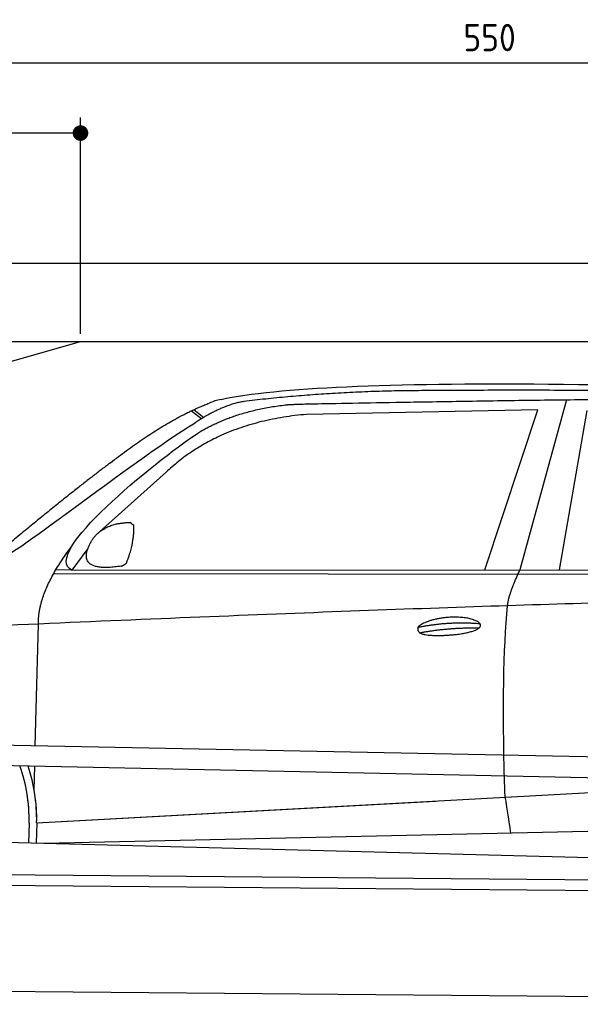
# Model space of a CAD drawing. Header units: millimetres. Extents: x -411 to 6777, y 0 to 6727.
# Tile 4 of 6: x 1744 to 3183, y 4200 to 6727. Entities that reach past the tile are written whole.
import ezdxf

# ---------------------------------------------------------------- set-up
doc = ezdxf.new("R2010")
doc.units = ezdxf.units.MM
doc.layers.add('4', color=3, linetype='Continuous')
for name, color, linetype, lineweight in [('car', 10, 'Continuous', 25), ('Freiraum', 7, 'Continuous', 25), ('Gebäude', 7, 'Continuous', 25), ('Plattform', 7, 'Continuous', 25)]:
    doc.layers.add(name, color=color, linetype=linetype, lineweight=lineweight)
doc.styles.get("Standard").update_dxf_attribs({"font": 'ISOCP.SHX'})
doc.dimstyles.new('GEN-ISO', dxfattribs={"dimscale": 20, "dimtxt": 3.5, "dimasz": 2, "dimexe": 2, "dimexo": 1, "dimgap": 1.5, "dimtad": 1, "dimdec": 1, "dimlfac": 0.1, "dimdsep": 46, "dimtxsty": 'STANDARD', "dimblk": 'PUNKT', "dimcen": 2, "dimclrd": 256, "dimclre": 256, "dimclrt": 2, "dimadec": 0, "dimazin": 0, "dimtp": 0.1, "dimtm": 0.1, "dimtfac": 0.71, "dimtdec": 1, "dimtmove": 2, "dimatfit": 3, "dimldrblk": 'PUNKT', "dimfxl": 2, "dimtolj": 1, "dimarcsym": 0})

# ---------------------------------------------------------------- blocks, each defined once
blk = doc.blocks.new('PUNKT')
at = {"layer": '4', "color": 0, "linetype": 'ByBlock'}
blk.add_line((-0.5, 0), (-1, 0), dxfattribs=at)
at = {"layer": '4', "color": 0, "linetype": 'ByBlock', "const_width": 0.5}
blk.add_lwpolyline([(-0.25, 0, 1), (0.25, 0, 1)], format="xyb", close=True, dxfattribs=at)
blk = doc.blocks.new('*D242')
at = {"layer": '4', "lineweight": -2, "transparency": 16777216}
for p, q in [((200, 5920.9), (200, 6655.8)), ((5700, 6120.9), (5700, 6655.8)), ((240, 6615.8), (5660, 6615.8))]:
    blk.add_line(p, q, dxfattribs=at)
at = {"layer": 'Defpoints', "color": 0, "transparency": 16777216}
for p in [(5700, 6615.8), (5700, 6100.9), (200, 5900.9)]:
    blk.add_point(p, dxfattribs=at)
at = {"layer": '4', "lineweight": -2, "transparency": 16777216, "xscale": 40, "yscale": 40, "zscale": 40, "rotation": 180}
blk.add_blockref('PUNKT', (200, 6615.8), dxfattribs=at)
at = {"layer": '4', "lineweight": -2, "transparency": 16777216, "xscale": 40, "yscale": 40, "zscale": 40}
blk.add_blockref('PUNKT', (5700, 6615.8), dxfattribs=at)
at = {"layer": '4', "color": 2, "transparency": 16777216, "insert": (2950, 6680.8), "char_height": 70, "attachment_point": 5}
blk.add_mtext('550', dxfattribs=at)
blk = doc.blocks.new('Car')
at = {"layer": 'car'}
for p, q in [((3094.5, 5780.1), (2979.2, 5342.1)), ((2132.4, 5743.1), (2158.5, 5722.8)), ((2138.2, 5745.8), (2163.8, 5726)), ((3021.4, 5753.7), (2427.7, 5736.3)), ((2889.2, 5341.3), (3021.4, 5753.7)), ((3080.9, 5343.1), (3148, 5752.9)), ((2068.3, 5584.4), (1898.9, 5430.5)), ((1869.6, 5387), (1829, 5331)), ((1782.1, 5321.7), (4425.3, 5342.7)), ((1829, 5331), (1787.8, 5331.7)), ((1829, 5331), (4480.8, 5356.7)), ((1739, 4879.5), (1744.3, 5192)), ((1737.1, 4766.5), (1738.1, 4827.1)), ((1744.4, 4681.9), (3613.3, 4801.2)), ((1744.4, 4681.9), (2767.9, 4747.2)), ((1724.8, 4681.1), (1723.9, 4630.7)), ((1744.4, 4681.9), (1743.6, 4630.3)), ((1764.2, 4630), (3649.6, 4688.6)), ((1665.7, 4631.7), (3714.7, 4597))]:
    blk.add_line(p, q, dxfattribs=at)
for centre, radius, start, end in [((2246.7, 5602.8), 174.5, 102.8736, 113.54), ((1320.2, 4687.9), 404.6, 359.0314, 20.1942), ((1320.2, 4687.9), 424.2, 359.1908, 19.1882), ((1320.2, 4687.9), 404.6, 359.0315, 10.2025), ((1320.2, 4687.9), 424.2, 359.1908, 9.6942)]:
    blk.add_arc(centre, radius, start, end, dxfattribs=at)
for points, degree in [([(2207.9, 5772.9), (2494.9, 5837.1), (3380, 5831.9), (4552.5, 5779.4)], 3), ([(2738.3, 5800.1), (2495.5, 5797.8), (2266.4, 5767.9)], 2), ([(3702.6, 5794.3), (3354.2, 5810.5), (2738.3, 5800.1)], 2), ([(1925.1, 5607.4), (2065.2, 5718.9), (2177, 5762.7)], 2), ([(2266.4, 5767.9), (2210.2, 5758.3), (2142.2, 5712.4)], 2), ([(2427.7, 5736.3), (2203.8, 5715), (2068.3, 5584.4)], 2), ([(2148.8, 5685.7), (2242.1, 5744.3), (2377.5, 5760.7)], 2), ([(1629.1, 5353.6), (1664.8, 5350.2), (1964.8, 5601.8), (2142.2, 5712.4)], 3), ([(1829, 5331), (1745.6, 5370.3), (2037.4, 5609.3), (2148.8, 5685.7)], 3), ([(1925.1, 5607.4), (1844.6, 5546.2), (1742.9, 5461.8), (1614.6, 5355.4), (1620.5, 5353.5)], 4), ([(1877.7, 5404.8), (1893.9, 5435.2), (1936.5, 5449.6)], 2), ([(1936.5, 5449.6), (1965.2, 5455.7), (1978.1, 5454.6)], 2), ([(1968.7, 5350.4), (1989.6, 5403.6), (1986.6, 5448.4)], 2), ([(1978.1, 5454.6), (1984.2, 5448.5), (1986.6, 5448.4)], 2), ([(1744.3, 5192), (1741.1, 5275.6), (1829, 5393.7)], 2), ([(1955.3, 5342.6), (1833.2, 5322.7), (1877.7, 5404.8)], 2), ([(1955.3, 5342.6), (1961.3, 5344.4), (1968.7, 5350.4)], 2), ([(2948.1, 5249.9), (2950.9, 5281), (2979.2, 5342.1)], 2), ([(4700.1, 5287), (3823.5, 5307.4), (1391.4, 5172.9)], 2), ([(2718.5, 5192.5), (2793.9, 5209.4), (2877.4, 5203.7)], 2), ([(2723.6, 5178.7), (2797.6, 5193.3), (2875.5, 5192.5)], 2)]:
    blk.add_open_spline(points, degree=degree, dxfattribs=at)
for points, degree, knots in [([(2377.5, 5760.7), (2404.1, 5763), (2543.5, 5766.1), (3564.7, 5795.6), (4185, 5794.9), (4642, 5626.4), (4619.8, 5452.6)], 4, [0.0821318, 0.0821318, 0.0821318, 0.0821318, 0.0821318, 0.258851, 0.508851, 1, 1, 1, 1, 1]), ([(2946.4, 4758.6), (2945.8, 4772.2), (2945.2, 4785.5), (2944.7, 4798.7), (2937.4, 4988.5), (2938.5, 5138.9), (2948.1, 5249.9)], 3, [0, 0, 0, 0, 0.064923, 0.064923, 0.064923, 1, 1, 1, 1]), ([(2718.5, 5192.5), (2722.7, 5197.6), (2743.7, 5214), (2826.4, 5234.1), (2941.7, 5198), (2833.1, 5169.4), (2748.3, 5170), (2713.9, 5173.6), (2718.5, 5192.5)], 5, [0, 0, 0, 0, 0, 0, 0.300106, 0.500106, 0.700106, 1, 1, 1, 1, 1, 1]), ([(2946.4, 4758.6), (2947.1, 4754), (2947.8, 4749.5), (2948.5, 4745.1), (2949.1, 4741.1), (2949.7, 4737.2), (2950.3, 4733.5), (2955.2, 4703.3), (2958.9, 4681.3), (2961.5, 4667.2)], 3, [-0.000011, -0.000011, -0.000011, -0.000011, 0.107576, 0.107576, 0.107576, 0.206414, 0.206414, 0.206414, 1, 1, 1, 1])]:
    blk.add_open_spline(points, degree=degree, knots=knots, dxfattribs=at)
blk = doc.blocks.new('_Dot')
at = {"color": 0, "linetype": 'ByBlock', "lineweight": -2}
blk.add_line((-0.5, 0), (-1, 0), dxfattribs=at)
at = {"color": 0, "linetype": 'ByBlock', "const_width": 0.5}
blk.add_lwpolyline([(-0.25, 0, 1), (0.25, 0, 1)], format="xyb", close=True, dxfattribs=at)
blk = doc.blocks.new('*D248')
at = {"layer": '4', "lineweight": -2, "transparency": 16777216}
for p, q in [((200, 5920.9), (200, 6475.7)), ((1899.7, 5920.8), (1899.7, 6475.7)), ((1859.7, 6435.7), (240, 6435.7))]:
    blk.add_line(p, q, dxfattribs=at)
at = {"layer": 'Defpoints', "color": 0, "transparency": 16777216}
for p in [(200, 6435.7), (200, 5900.9), (1899.7, 5900.8)]:
    blk.add_point(p, dxfattribs=at)
at = {"layer": '4', "lineweight": -2, "transparency": 16777216, "xscale": 40, "yscale": 40, "zscale": 40, "rotation": 180}
blk.add_blockref('_Dot', (200, 6435.7), dxfattribs=at)
at = {"layer": '4', "lineweight": -2, "transparency": 16777216, "xscale": 40, "yscale": 40, "zscale": 40}
blk.add_blockref('_Dot', (1899.7, 6435.7), dxfattribs=at)
at = {"layer": '4', "color": 2, "transparency": 16777216, "insert": (1049.8, 6500.7), "char_height": 70, "attachment_point": 5}
blk.add_mtext('170', dxfattribs=at)
blk = doc.blocks.new('Plattform OG 6200 550')
at = {"layer": 'Plattform'}
for p, q in [((5482.3, 4789.6), (348.5, 4892)), ((5481.2, 4733.6), (347.5, 4841)), ((440.2, 4543.6), (5395, 4500.4)), ((446, 4516.5), (5394.8, 4473.4)), ((5437.5, 4200), (372.6, 4244.2))]:
    blk.add_line(p, q, dxfattribs=at)
blk = doc.blocks.new('Gebäude_370_GT200')
at = {"layer": 'Freiraum'}
blk.add_lwpolyline([(200, 5650.9), (350, 5650.9), (350, 5500.9), (499.8, 5500.9), (1900, 5900.9)], dxfattribs=at)
at = {"layer": 'Gebäude'}
for p, q in [((5900, 6100.8), (0, 6100.8)), ((200, 5900.9), (5700, 5900.9))]:
    blk.add_line(p, q, dxfattribs=at)

msp = doc.modelspace()

# ---------------------------------------------------------------- block references
at = {"layer": 'car', "rotation": 359.4752422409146}
msp.add_blockref('Car', (0, 0), dxfattribs=at)
at = {"layer": 'Gebäude', "linetype": 'Continuous'}
msp.add_blockref('Gebäude_370_GT200', (0, 0), dxfattribs=at)
at = {"layer": 'Plattform'}
msp.add_blockref('Plattform OG 6200 550', (0, 0), dxfattribs=at)

# ---------------------------------------------------------------- dimensions: what is measured, and where the dimension line sits
at = {"layer": '4'}
for base, p1, p2, override, picture, middle in [((5700, 6615.8), (200, 5900.88), (5700, 6100.88), {"dimtdec": 3, "dimtolj": 0}, '*D242', (2950, 6680.8)), ((200, 6435.7), (1899.68, 5900.79), (200, 5900.88), {"dimblk1": 'Dot', "dimblk2": 'Dot', "dimsah": 1, "dimtdec": 3, "dimtolj": 0}, '*D248', (1049.84, 6500.7))]:
    dim = msp.add_linear_dim(base=base, p1=p1, p2=p2, dimstyle='GEN-ISO', override=override, dxfattribs=at)
    dim.commit()
    dim.dimension.update_dxf_attribs({"geometry": picture, "text_midpoint": middle})

doc.saveas('drawing.dxf')
